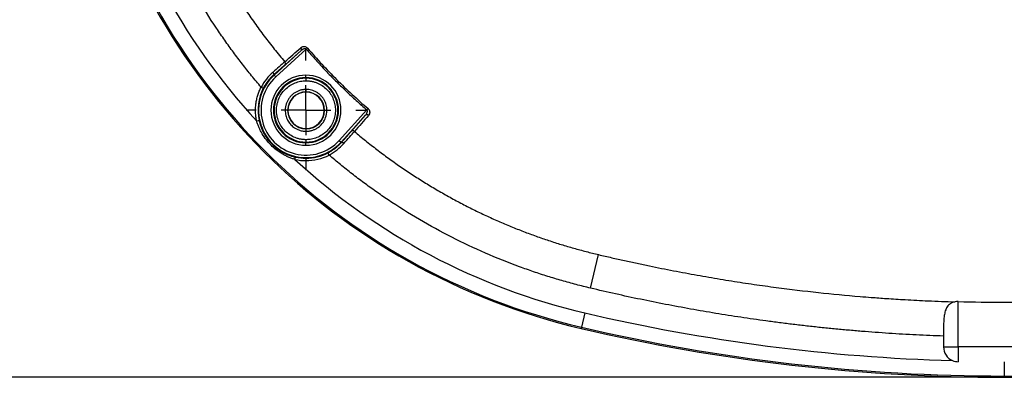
# Model space of a CAD drawing. Header units: millimetres. Extents: x 6 to 1356, y 6 to 988.
# Tile 3 of 23: x 275 to 526, y 317 to 409. Entities that reach past the tile are written whole.
import ezdxf

# ---------------------------------------------------------------- set-up
doc = ezdxf.new("R2010")
doc.units = ezdxf.units.MM
doc.header["$LTSCALE"] = 5
doc.linetypes.add('CENTERX2', pattern=[20.32, 12.7, -2.54, 2.54, -2.54])
doc.layers.add('CENTER', color=40, linetype='CENTERX2')
doc.layers.add('DIMENSIONS', color=140, linetype='Continuous', lineweight=25)
doc.styles.add('SLDTEXTSTYLE0', font='TXT', dxfattribs={"width": 0.7})
doc.dimstyles.new('SLDDIMSTYLE2', dxfattribs={"dimtxt": 10.790039, "dimasz": 16.51, "dimexe": 0, "dimexo": 0.0625, "dimgap": 2.69751, "dimtad": 0, "dimtih": 1, "dimtoh": 1, "dimlfac": 0.4, "dimrnd": 1e-09, "dimzin": 4, "dimdsep": 46, "dimtxsty": 'SLDTEXTSTYLE0', "dimsah": 1, "dimcen": 0.09, "dimadec": 0, "dimazin": 1, "dimtfac": 1, "dimtofl": 0, "dimtmove": 0, "dimatfit": 3, "dimfxl": 0, "dimfrac": 2, "dimtolj": 1, "dimtzin": 12, "dimarcsym": 0})

# ---------------------------------------------------------------- blocks, each defined once
blk = doc.blocks.new('_D_4')
at = {"layer": 'DIMENSIONS'}
for p, q in [((519.86, 809.84), (58.69, 809.84)), ((74.57, 809.84), (74.57, 586.16)), ((58.53, 566.59), (54.91, 566.59)), ((54.91, 566.59), (54.91, 549.44)), ((90.6, 566.59), (94.22, 566.59)), ((94.22, 566.59), (94.22, 549.44)), ((54.91, 549.44), (58.53, 549.44)), ((94.22, 549.44), (90.6, 549.44)), ((74.57, 317.38), (74.57, 547.03)), ((519.86, 317.38), (58.69, 317.38))]:
    blk.add_line(p, q, dxfattribs=at)
for points in [[(74.57, 809.84), (72.03, 793.33), (77.11, 793.33)], [(74.57, 317.38), (77.11, 333.89), (72.03, 333.89)]]:
    blk.add_solid(points, dxfattribs=at)
at = {"layer": 'DIMENSIONS', "char_height": 10.583, "attachment_point": 1, "style": 'SLDTEXTSTYLE0'}
for s, insert in [('197.0', (54.05, 582.65)), ('7.76', (58.53, 563.08))]:
    blk.add_mtext(s, dxfattribs=dict(at, insert=insert))
blk = doc.blocks.new('SW_CENTERMARKSYMBOL_0')
at = {"layer": 'CENTER', "color": 0}
for p, q in [((0, 12.7), (0, 15.29)), ((0, 0), (0, 6.35)), ((-12.7, 0), (-15.29, 0)), ((0, 0), (-6.35, 0)), ((0, 0), (0, -6.35)), ((0, 0), (6.35, 0)), ((12.7, 0), (15.29, 0)), ((0, -12.7), (0, -15.29))]:
    blk.add_line(p, q, dxfattribs=at)

msp = doc.modelspace()

# ---------------------------------------------------------------- linework, layer by layer
for p, q in [((339.946, 394.419), (346.836, 400.678)), ((340.367, 393.957), (348.15, 401.028)), ((346.836, 400.678), (342.743, 397.086)), ((348.15, 401.028), (348.483, 401.313)), ((339.854, 394.521), (339.946, 394.419)), ((340.367, 393.957), (339.946, 394.419)), ((348.071, 393.787), (348.071, 394.412)), ((348.071, 393.787), (348.071, 393.612)), ((348.071, 393.612), (348.071, 392.987)), ((336.641, 391.371), (337.196, 391.085)), ((348.105, 390.144), (348.105, 390.769)), ((343.469, 385.442), (343.403, 385.442)), ((352.807, 385.442), (352.741, 385.442)), ((363.622, 385.556), (356.551, 377.773)), ((363.622, 385.556), (363.907, 385.889)), ((336.128, 382.816), (335.518, 382.68)), ((363.272, 384.242), (357.013, 377.352)), ((359.681, 380.149), (363.272, 384.242)), ((348.105, 380.116), (348.105, 380.741)), ((348.071, 377.966), (348.071, 377.341)), ((348.071, 377.341), (348.071, 377.166)), ((348.071, 376.541), (348.071, 377.166)), ((356.551, 377.773), (357.013, 377.352)), ((357.013, 377.352), (357.116, 377.26)), ((353.965, 374.047), (353.679, 374.602)), ((345.275, 372.924), (345.41, 373.534)), ((348.071, 373.241), (348.071, 372.616)), ((420.68, 340.103), (422.712, 348.655)), ((514.455, 325.111), (514.455, 336.698)), ((419.239, 333.798), (418.386, 330.147)), ((418.386, 330.147), (418.311, 329.827)), ((418.311, 329.827), (418.311, 329.827)), ((510.705, 327.881), (510.705, 325.111)), ((510.705, 325.111), (514.455, 325.111)), ((537.955, 325.111), (514.455, 325.111)), ((514.455, 325.111), (514.455, 321.361)), ((526.205, 321.361), (526.205, 317.712))]:
    msp.add_line(p, q)
at = {"flags": 128}
for points in [[(339.613, 395.136), (339.689, 395.044), (339.756, 394.949), (339.811, 394.856), (339.852, 394.767), (339.877, 394.687), (339.886, 394.618), (339.878, 394.562), (339.854, 394.521)], [(357.116, 377.26), (357.156, 377.284), (357.212, 377.292), (357.281, 377.283), (357.362, 377.257), (357.45, 377.217), (357.543, 377.162), (357.638, 377.095), (357.73, 377.019)]]:
    msp.add_lwpolyline(points, dxfattribs=at)
for centre, radius, start, end in [((456.719, 494.125), 168.728, 193.15796, 256.84204), ((456.719, 494.125), 168.728, 193.15796, 256.84204), ((456.719, 494.125), 168.4, 193.15796, 256.84204), ((456.719, 494.125), 164.65, 193.15796, 222.59862), ((346.379, 401.003), 0.56, 324.50443, 48.52761), ((342.287, 397.412), 0.561, 324.50922, 48.54627), ((348.071, 385.476), 12.082, 132.25349, 317.74651), ((348.071, 385.476), 8.936, 90, 270), ((348.071, 385.476), 8.936, 270, 90), ((348.071, 385.476), 11.457, 132.25349, 317.74651), ((348.071, 385.476), 8.311, 90, 270), ((348.071, 385.476), 8.136, 90, 270), ((348.071, 385.476), 8.311, 270, 90), ((348.071, 385.476), 8.136, 270, 90), ((348.071, 385.476), 12.235, 152.71757, 192.55763), ((348.105, 385.442), 4.702, 90, 180), ((348.105, 385.442), 4.636, 90, 270), ((348.105, 385.442), 4.636, 90, 180), ((348.105, 385.442), 4.702, 0, 90), ((348.105, 385.442), 4.636, 270, 90), ((348.105, 385.442), 4.636, 0, 90), ((348.105, 385.442), 4.702, 180, 270), ((348.105, 385.442), 4.636, 180, 270), ((348.105, 385.442), 4.702, 270, 0), ((348.105, 385.442), 4.636, 270, 0), ((363.597, 383.785), 0.56, 41.47239, 125.49557), ((360.006, 379.693), 0.561, 41.45387, 125.49082), ((348.071, 385.476), 12.235, 270, 297.28243), ((348.071, 385.476), 12.86, 257.44237, 270), ((456.719, 494.125), 164.65, 227.40138, 256.84204), ((348.071, 385.476), 12.235, 257.44237, 270), ((348.071, 385.476), 12.86, 270, 297.28243), ((526.205, 791.361), 469.9, 256.84204, 268.39235), ((526.205, 791.361), 473.978, 256.84204, 283.15796), ((526.205, 791.361), 473.978, 256.84204, 283.15796), ((526.205, 791.361), 473.65, 256.84204, 270), ((526.205, 791.361), 473.65, 270, 283.15796), ((514.455, 325.111), 3.75, 180, 247.53262)]:
    msp.add_arc(centre, radius, start, end)
for points, knots in [([(311.25, 460.118), (311.395, 459.515), (311.686, 458.304), (312.152, 456.489), (312.643, 454.67), (313.16, 452.847), (313.703, 451.02), (314.272, 449.191), (314.867, 447.359), (315.49, 445.525), (316.14, 443.69), (316.817, 441.854), (317.522, 440.018), (318.254, 438.182), (319.014, 436.347), (319.802, 434.514), (320.618, 432.684), (321.462, 430.857), (322.333, 429.034), (323.233, 427.215), (324.161, 425.403), (325.117, 423.596), (326.101, 421.797), (327.113, 420.006), (328.152, 418.223), (329.219, 416.45), (330.312, 414.688), (331.433, 412.936), (332.579, 411.198), (333.752, 409.472), (334.95, 407.76), (336.173, 406.063), (337.422, 404.382), (338.695, 402.717), (339.992, 401.07), (341.311, 399.439), (342.209, 398.368), (342.658, 397.832)], [0, 0, 0, 0, 0.02645835, 0.05307122, 0.07983655, 0.10675263, 0.13381797, 0.16103124, 0.18839134, 0.21589736, 0.24354857, 0.27134445, 0.29928374, 0.32736201, 0.35557425, 0.3839157, 0.41238182, 0.44096834, 0.46967118, 0.49848653, 0.52741084, 0.55644078, 0.58557262, 0.61479937, 0.64411306, 0.6735059, 0.70297035, 0.73249908, 0.76208498, 0.79172119, 0.82140109, 0.85111832, 0.88086666, 0.91063827, 0.94042384, 0.97021412, 1, 1, 1, 1]), ([(336.641, 391.371), (336.232, 391.852), (335.415, 392.813), (334.212, 394.271), (333.025, 395.742), (331.857, 397.227), (330.707, 398.724), (329.575, 400.235), (328.462, 401.758), (327.367, 403.295), (326.29, 404.845), (323.817, 408.497), (320.135, 414.372), (315.603, 422.662), (311.573, 431.201), (308.761, 438.209), (306.872, 443.547), (305.697, 447.136), (304.608, 450.755), (303.598, 454.404), (302.998, 456.858), (302.697, 458.086)], [0, 0, 0, 0, 0.0250496, 0.0500781, 0.075089, 0.1000857, 0.1250719, 0.150051, 0.1750267, 0.2000024, 0.2249817, 0.2499681, 0.3751122, 0.5000749, 0.6249056, 0.7497795, 0.7997255, 0.8496923, 0.8997082, 0.9498013, 1, 1, 1, 1]), ([(346.751, 401.423), (346.787, 401.453), (346.859, 401.512), (346.978, 401.585), (347.189, 401.687), (347.458, 401.748), (347.778, 401.727), (348.029, 401.653), (348.276, 401.523), (348.414, 401.382), (348.483, 401.313)], [0, 0, 0, 0, 0.0841986, 0.1670481, 0.249078, 0.4985168, 0.6283382, 0.7490757, 0.8763721, 1, 1, 1, 1]), ([(348.15, 401.028), (348.134, 401.045), (348.102, 401.079), (348.039, 401.117), (347.966, 401.143), (347.884, 401.157), (347.769, 401.158), (347.617, 401.133), (347.407, 401.062), (347.132, 400.919), (346.945, 400.767), (346.836, 400.678)], [0, 0, 0, 0, 0.0428696, 0.0877599, 0.1365485, 0.1907092, 0.2513249, 0.3639789, 0.5010734, 0.7065231, 1, 1, 1, 1]), ([(348.15, 401.028), (348.549, 400.567), (349.345, 399.645), (350.562, 398.283), (351.794, 396.936), (353.042, 395.606), (354.307, 394.292), (355.589, 392.994), (356.886, 391.713), (358.2, 390.448), (359.53, 389.2), (360.877, 387.968), (362.24, 386.751), (363.161, 385.954), (363.622, 385.556)], [0, 0, 0, 0, 0.0834561, 0.1668453, 0.2501809, 0.3334763, 0.4167449, 0.5, 0.5832552, 0.6665237, 0.7498191, 0.8331547, 0.9165439, 1, 1, 1, 1]), ([(348.483, 401.313), (350.847, 398.559), (355.801, 393.207), (361.153, 388.253), (363.907, 385.889)], [0.119022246, 0.119022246, 0.119022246, 0.119022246, 0.125000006, 0.130977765, 0.130977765, 0.130977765, 0.130977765]), ([(342.743, 397.086), (342.649, 397.004), (342.461, 396.839), (342.166, 396.579), (341.863, 396.311), (341.551, 396.034), (341.229, 395.749), (340.899, 395.455), (340.559, 395.152), (340.211, 394.842), (339.973, 394.628), (339.854, 394.521)], [0, 0, 0, 0, 0.11209149, 0.22344321, 0.33426446, 0.44476753, 0.55516655, 0.66567626, 0.77651077, 0.88788229, 1, 1, 1, 1]), ([(339.613, 395.136), (339.042, 394.626), (338.485, 394.04), (337.481, 392.776), (337.032, 392.098), (336.641, 391.371)], [0, 0, 0, 0, 0.5, 0.5, 1, 1, 1, 1]), ([(339.854, 394.521), (339.753, 394.429), (339.551, 394.245), (339.255, 393.95), (338.965, 393.641), (338.682, 393.318), (338.408, 392.981), (338.144, 392.629), (337.889, 392.264), (337.645, 391.884), (337.412, 391.492), (337.269, 391.221), (337.196, 391.085)], [0, 0, 0, 0, 0.0989842, 0.1977527, 0.2964727, 0.3953114, 0.4944351, 0.5940087, 0.6941946, 0.7951522, 0.8970369, 1, 1, 1, 1]), ([(348.071, 377.966), (347.935, 377.968), (347.664, 377.972), (347.261, 378.005), (346.861, 378.059), (346.466, 378.134), (346.074, 378.231), (345.687, 378.35), (344.953, 378.618), (343.917, 379.152), (342.724, 380.129), (341.747, 381.322), (341.058, 382.657), (340.647, 384.06), (340.516, 385.476), (340.647, 386.892), (341.058, 388.294), (341.746, 389.63), (342.723, 390.823), (343.916, 391.8), (345.043, 392.381), (345.973, 392.701), (346.66, 392.866), (347.361, 392.969), (347.833, 392.981), (348.071, 392.987)], [0, 0, 0, 0, 0.0172738, 0.0344267, 0.0515084, 0.0685693, 0.0856599, 0.1028306, 0.1201308, 0.1850545, 0.2500881, 0.315012, 0.3800455, 0.439975, 0.5000137, 0.5599431, 0.619982, 0.6849057, 0.7499393, 0.8148632, 0.8798967, 0.9100376, 0.9399214, 0.9698188, 1, 1, 1, 1]), ([(348.071, 392.987), (348.206, 392.985), (348.477, 392.981), (348.88, 392.948), (349.28, 392.894), (349.675, 392.819), (350.067, 392.722), (350.454, 392.603), (351.188, 392.335), (352.225, 391.801), (353.417, 390.824), (354.395, 389.631), (355.083, 388.296), (355.494, 386.893), (355.625, 385.477), (355.495, 384.061), (355.084, 382.659), (354.395, 381.323), (353.418, 380.13), (352.225, 379.153), (351.099, 378.572), (350.169, 378.252), (349.481, 378.087), (348.78, 377.984), (348.308, 377.972), (348.071, 377.966)], [0, 0, 0, 0, 0.0172738, 0.0344267, 0.0515084, 0.0685693, 0.0856599, 0.1028306, 0.1201308, 0.1850545, 0.2500881, 0.315012, 0.3800455, 0.439975, 0.5000137, 0.5599431, 0.619982, 0.6849057, 0.7499393, 0.8148632, 0.8798967, 0.9100376, 0.9399214, 0.9698188, 1, 1, 1, 1]), ([(335.518, 382.68), (335.48, 382.864), (335.403, 383.23), (335.318, 383.783), (335.256, 384.337), (335.218, 384.893), (335.205, 385.449), (335.217, 386.007), (335.253, 386.566), (335.332, 387.31), (335.491, 388.23), (335.777, 389.31), (336.152, 390.364), (336.478, 391.034), (336.641, 391.371)], [0, 0, 0, 0, 0.0628904, 0.125434, 0.1877485, 0.2499529, 0.3121667, 0.3745095, 0.4371002, 0.5000561, 0.6254636, 0.7499529, 0.87448, 1, 1, 1, 1]), ([(348.105, 390.769), (347.978, 390.766), (347.725, 390.761), (347.346, 390.718), (346.972, 390.651), (346.603, 390.557), (346.242, 390.437), (345.89, 390.291), (345.55, 390.121), (345.223, 389.927), (344.91, 389.71), (344.614, 389.471), (344.335, 389.212), (344.076, 388.933), (343.837, 388.637), (343.62, 388.324), (343.426, 387.997), (343.256, 387.657), (343.11, 387.305), (342.99, 386.944), (342.896, 386.575), (342.828, 386.201), (342.788, 385.822), (342.763, 385.135), (342.886, 384.137), (343.341, 382.954), (343.918, 382.108), (344.454, 381.546), (344.891, 381.183), (345.58, 380.718), (346.328, 380.389), (347.102, 380.203), (347.601, 380.129), (347.937, 380.12), (348.105, 380.116)], [0, 0, 0, 0, 0.0227434, 0.0454868, 0.0682302, 0.0909736, 0.113717, 0.1364604, 0.1592038, 0.1819472, 0.2046906, 0.2274341, 0.2501775, 0.2729209, 0.2956643, 0.3184077, 0.3411511, 0.3638945, 0.3866379, 0.4093813, 0.4321247, 0.4548681, 0.4776115, 0.5003549, 0.578211, 0.656067, 0.7255687, 0.7604231, 0.7952592, 0.8271495, 0.9096147, 0.939743, 0.9698717, 1, 1, 1, 1]), ([(348.105, 380.116), (348.232, 380.118), (348.486, 380.123), (348.865, 380.166), (349.24, 380.233), (349.609, 380.328), (349.971, 380.448), (350.323, 380.594), (350.663, 380.765), (350.991, 380.96), (351.359, 381.216), (351.754, 381.547), (352.158, 381.967), (352.514, 382.43), (352.836, 382.968), (353.273, 383.936), (353.473, 385.046), (353.401, 386.139), (353.265, 386.825), (353.04, 387.486), (352.731, 388.113), (352.343, 388.694), (351.883, 389.22), (351.357, 389.68), (350.776, 390.068), (350.149, 390.378), (349.488, 390.601), (348.802, 390.742), (348.337, 390.76), (348.105, 390.769)], [0, 0, 0, 0, 0.02277821, 0.04555642, 0.06833463, 0.09111284, 0.11389106, 0.13666927, 0.15944748, 0.18222569, 0.2050039, 0.23980951, 0.27461578, 0.30947455, 0.34431505, 0.38682173, 0.49980036, 0.54148158, 0.58316393, 0.6248472, 0.66653115, 0.70821555, 0.74990018, 0.79158481, 0.83326921, 0.87495316, 0.91663643, 0.95831878, 1, 1, 1, 1]), ([(363.272, 384.242), (363.321, 384.3), (363.413, 384.407), (363.522, 384.571), (363.604, 384.714), (363.674, 384.865), (363.727, 385.023), (363.756, 385.193), (363.748, 385.34), (363.707, 385.468), (363.649, 385.528), (363.622, 385.556)], [0, 0, 0, 0, 0.1579732, 0.2938864, 0.4077834, 0.4997411, 0.6367359, 0.7495084, 0.8466489, 0.9278667, 1, 1, 1, 1]), ([(363.907, 385.889), (363.943, 385.856), (364.014, 385.79), (364.104, 385.678), (364.181, 385.558), (364.259, 385.395), (364.32, 385.185), (364.341, 384.872), (364.269, 384.498), (364.103, 384.273), (364.017, 384.156)], [0, 0, 0, 0, 0.0620775, 0.1235305, 0.1859256, 0.2507594, 0.3713266, 0.5012052, 0.7416195, 1, 1, 1, 1]), ([(345.275, 372.924), (345.136, 372.966), (344.857, 373.05), (344.441, 373.194), (344.024, 373.353), (343.469, 373.584), (342.792, 373.905), (341.735, 374.49), (340.489, 375.342), (339.132, 376.543), (337.933, 377.9), (337.081, 379.147), (336.495, 380.202), (336.112, 381.01), (335.781, 381.834), (335.606, 382.399), (335.518, 382.68)], [0, 0, 0, 0, 0.0301795, 0.0607575, 0.0917589, 0.123207, 0.1861153, 0.2482268, 0.375579, 0.5003369, 0.6248486, 0.7519687, 0.8147411, 0.8768854, 0.9385777, 1, 1, 1, 1]), ([(336.128, 382.816), (336.158, 382.688), (336.219, 382.424), (336.332, 382.018), (336.465, 381.591), (336.633, 381.117), (336.908, 380.436), (337.301, 379.631), (337.794, 378.808), (338.455, 377.864), (339.385, 376.79), (340.457, 375.861), (341.404, 375.199), (342.215, 374.713), (343.02, 374.318), (343.843, 373.985), (344.588, 373.733), (345.15, 373.597), (345.41, 373.534)], [0, 0, 0, 0, 0.0283705, 0.0586858, 0.0909586, 0.1251991, 0.1675167, 0.2501254, 0.319411, 0.3753485, 0.4996801, 0.6250983, 0.6807716, 0.7497287, 0.8300157, 0.8751665, 0.9421185, 1, 1, 1, 1]), ([(357.116, 377.26), (357.223, 377.379), (357.436, 377.617), (357.747, 377.965), (358.049, 378.305), (358.343, 378.635), (358.628, 378.957), (358.905, 379.269), (359.173, 379.572), (359.433, 379.867), (359.598, 380.055), (359.681, 380.149)], [0, 0, 0, 0, 0.1121177, 0.2234892, 0.3343237, 0.4448335, 0.5552325, 0.6657355, 0.7765568, 0.8879085, 1, 1, 1, 1]), ([(360.426, 380.064), (360.896, 379.67), (361.835, 378.882), (363.262, 377.722), (364.702, 376.578), (366.155, 375.453), (367.621, 374.346), (369.099, 373.259), (370.588, 372.191), (372.089, 371.143), (373.601, 370.114), (375.122, 369.106), (376.653, 368.118), (378.192, 367.15), (379.74, 366.203), (381.296, 365.277), (382.858, 364.372), (384.427, 363.488), (386.002, 362.626), (387.582, 361.785), (389.166, 360.966), (390.755, 360.168), (392.348, 359.392), (393.944, 358.638), (395.543, 357.905), (397.144, 357.193), (398.747, 356.503), (400.351, 355.834), (401.956, 355.187), (403.562, 354.561), (405.167, 353.956), (406.771, 353.372), (408.375, 352.809), (409.977, 352.266), (411.578, 351.745), (413.176, 351.243), (414.773, 350.762), (416.367, 350.301), (417.957, 349.86), (419.545, 349.438), (421.129, 349.035), (422.185, 348.782), (422.712, 348.655)], [0, 0, 0, 0, 0.0261224, 0.0522458, 0.0783639, 0.1044707, 0.1305599, 0.1566254, 0.1826625, 0.2086671, 0.234635, 0.2605616, 0.2864425, 0.312273, 0.3380482, 0.3637632, 0.3894129, 0.4149921, 0.4404955, 0.4659183, 0.4912577, 0.5165118, 0.5416781, 0.5667544, 0.591738, 0.6166262, 0.6414163, 0.6661051, 0.6906897, 0.7151667, 0.7395329, 0.7637861, 0.7879262, 0.8119527, 0.8358652, 0.8596632, 0.8833459, 0.9069127, 0.9303626, 0.9536946, 0.9769075, 1, 1, 1, 1]), ([(353.679, 374.602), (353.815, 374.674), (354.086, 374.818), (354.478, 375.051), (354.858, 375.295), (355.223, 375.55), (355.575, 375.814), (355.912, 376.088), (356.235, 376.371), (356.544, 376.66), (356.839, 376.957), (357.023, 377.159), (357.116, 377.26)], [0, 0, 0, 0, 0.1029631, 0.2048478, 0.3058054, 0.4059913, 0.5055649, 0.6046886, 0.7035273, 0.8022473, 0.9010158, 1, 1, 1, 1]), ([(353.965, 374.047), (354.688, 374.436), (355.385, 374.897), (356.648, 375.902), (357.217, 376.445), (357.73, 377.019)], [0, 0, 0, 0, 0.5, 0.5, 1, 1, 1, 1]), ([(420.68, 340.103), (420.065, 340.251), (418.836, 340.548), (416.999, 341.02), (415.17, 341.512), (413.348, 342.025), (411.534, 342.56), (409.727, 343.116), (407.928, 343.693), (406.137, 344.291), (404.353, 344.91), (400.214, 346.403), (393.794, 348.979), (385.263, 353.005), (376.976, 357.535), (370.569, 361.55), (365.893, 364.757), (362.829, 366.967), (359.819, 369.251), (356.857, 371.604), (354.93, 373.232), (353.965, 374.047)], [0, 0, 0, 0, 0.0251223, 0.05021617, 0.0752851, 0.10033261, 0.12536223, 0.1503775, 0.17538196, 0.20037914, 0.22537261, 0.25036591, 0.37507947, 0.49982245, 0.62471193, 0.7498555, 0.79984511, 0.84982596, 0.89982648, 0.94987505, 1, 1, 1, 1]), ([(422.712, 348.655), (423.826, 348.394), (426.028, 347.877), (429.302, 347.14), (432.513, 346.441), (435.668, 345.778), (438.772, 345.148), (441.833, 344.548), (444.854, 343.978), (447.84, 343.435), (450.794, 342.918), (453.721, 342.425), (456.622, 341.955), (459.502, 341.508), (462.36, 341.083), (465.201, 340.679), (470.661, 339.939), (478.724, 338.971), (486.814, 338.197), (492.601, 337.733), (496.444, 337.453), (501.275, 337.15), (507.116, 336.846), (511.349, 336.706), (513.639, 336.63)], [0, 0, 0, 0, 0.0373506, 0.0738522, 0.1095891, 0.1446455, 0.1791044, 0.2130314, 0.2464769, 0.2794905, 0.3121218, 0.3444155, 0.3764008, 0.4081042, 0.439552, 0.4707704, 0.5017858, 0.6194836, 0.7358826, 0.7671389, 0.8090515, 0.8616841, 0.9252075, 1, 1, 1, 1]), ([(510.705, 327.881), (509.544, 327.925), (507.221, 328.011), (503.737, 328.174), (500.253, 328.363), (496.769, 328.58), (493.285, 328.823), (489.8, 329.094), (486.316, 329.392), (482.831, 329.717), (479.347, 330.069), (475.862, 330.449), (472.377, 330.855), (468.892, 331.289), (464.428, 331.879), (458.99, 332.659), (452.583, 333.669), (446.185, 334.771), (439.794, 335.964), (433.413, 337.249), (427.037, 338.619), (422.8, 339.608), (420.68, 340.103)], [0, 0, 0, 0, 0.0383112, 0.0766363, 0.1149778, 0.1533378, 0.1917187, 0.2301228, 0.2685524, 0.3070099, 0.3454974, 0.3840174, 0.422572, 0.4611636, 0.4997944, 0.5710007, 0.6422674, 0.7136087, 0.7850386, 0.8565712, 0.9282203, 1, 1, 1, 1]), ([(513.639, 336.63), (513.418, 336.587), (513.211, 336.526), (512.82, 336.367), (512.635, 336.269), (512.132, 335.933), (511.859, 335.648), (511.432, 335.015), (511.272, 334.66), (511.03, 333.914), (510.947, 333.523), (510.826, 332.713), (510.788, 332.29), (510.737, 331.436), (510.724, 331.004), (510.702, 329.691), (510.705, 328.789), (510.705, 327.881)], [0, 0, 0, 0, 0.0625, 0.0625, 0.125, 0.125, 0.25, 0.25, 0.375, 0.375, 0.5, 0.5, 0.625, 0.625, 0.75, 0.75, 1, 1, 1, 1]), ([(514.455, 336.698), (518.322, 336.594), (522.231, 336.54), (530.18, 336.54), (534.089, 336.594), (537.955, 336.698)], [0.240977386, 0.240977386, 0.240977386, 0.240977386, 0.249999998, 0.249999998, 0.259022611, 0.259022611, 0.259022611, 0.259022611])]:
    msp.add_open_spline(points, degree=3, knots=knots)
for points in [[(342.658, 397.832), (344.021, 399.031), (345.385, 400.228), (346.751, 401.423)], [(342.658, 397.832), (341.773, 397.057), (340.754, 396.155), (339.613, 395.136)], [(364.017, 384.156), (362.822, 382.791), (361.625, 381.427), (360.426, 380.064)], [(357.73, 377.019), (358.749, 378.16), (359.651, 379.179), (360.426, 380.064)], [(514.455, 336.698), (514.177, 336.705), (513.905, 336.682), (513.639, 336.63)], [(513.022, 321.646), (513.481, 321.456), (513.959, 321.361), (514.455, 321.361)]]:
    msp.add_open_spline(points, degree=3)
at = {"layer": 'DIMENSIONS'}
msp.add_line((526.205, 317.383), (442.766, 317.383), dxfattribs=at)

# ---------------------------------------------------------------- block references
at = {"layer": 'CENTER'}
msp.add_blockref('SW_CENTERMARKSYMBOL_0', (348.071, 385.476), dxfattribs=at)

# ---------------------------------------------------------------- dimensions: what is measured, and where the dimension line sits
at = {"layer": 'DIMENSIONS'}
dim = msp.add_linear_dim(base=(74.566, 809.839), p1=(526.205, 317.383), p2=(526.205, 809.839), angle=90, dimstyle='SLDDIMSTYLE2', dxfattribs=at)
dim.commit()
dim.dimension.update_dxf_attribs({"geometry": '_D_4', "text_midpoint": (74.566, 566.591), "dimtype": 160})

doc.saveas('drawing.dxf')
